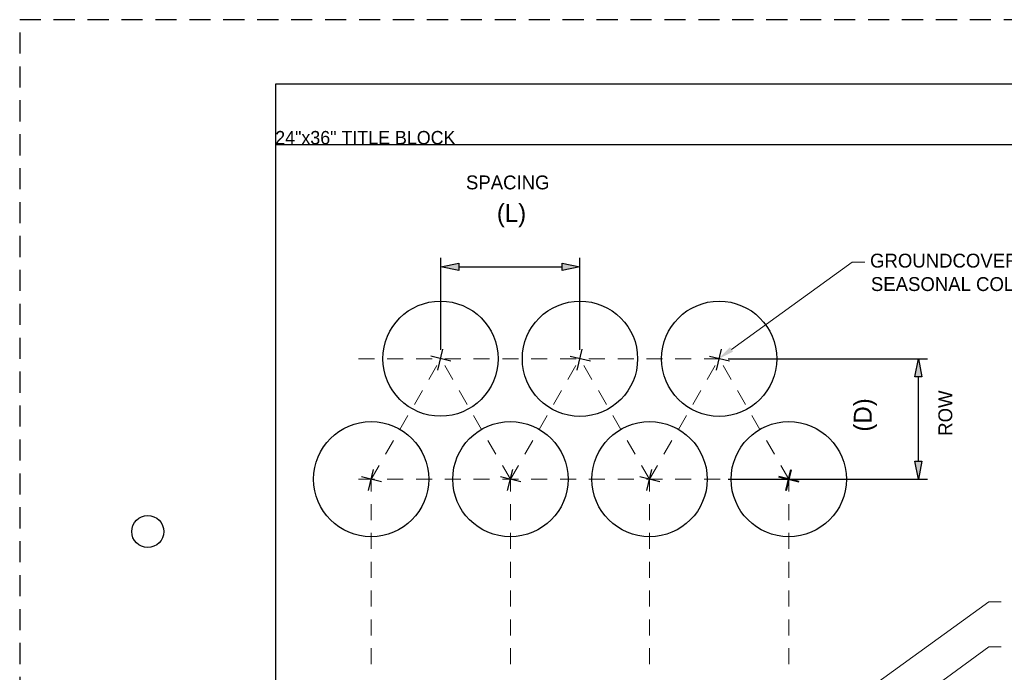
# Paper-space layout '113851PD001' of a CAD drawing. Header units: feet. Extents: x -1 to 187, y -1 to 115.
# Tile 18 of 32: x -0.5 to 7.19, y 16.28 to 21.38. Entities that reach past the tile are written whole.
import ezdxf
from ezdxf.enums import TextEntityAlignment as Align

# ---------------------------------------------------------------- set-up
doc = ezdxf.new("R2010")
doc.units = ezdxf.units.FT
doc.header["$MEASUREMENT"] = 0
doc.linetypes.add('HIDDEN2', pattern=[0.1875, 0.125, -0.0625])
doc.linetypes.add('OhDOT_USTN3', pattern=[0.22, 0.165, -0.055])
for name, color, linetype in [('C-ANNO-TEXT', 7, 'Continuous'), ('MA_Detail - label', 7, 'Continuous'), ('MA_Detail - plnt_shrub', 7, 'Continuous'), ('SH_Border', 7, 'Continuous'), ('SH_Cut_Line', 7, 'OhDOT_USTN3'), ('SH_Data', 7, 'Continuous'), ('SH_Text', 7, 'Continuous')]:
    doc.layers.add(name, color=color, linetype=linetype)
for name, color, linetype, lineweight in [('MA_Detail - finish_grade', 7, 'Continuous', 40), ('MA_Detail - spacing', 251, 'HIDDEN2', 5), ('MA_Detail - text - label', 7, 'Continuous', 9)]:
    doc.layers.add(name, color=color, linetype=linetype, lineweight=lineweight)
doc.layers.add('MA_Detail - frame', color=92, linetype='Continuous', plot=False)
doc.styles.add('Font 70-Main Title', font='txt', dxfattribs={"width": 1.15, "height": 0.25})
doc.styles.add('MA - 1 inch detail', font='GOTHIC.TTF', dxfattribs={"height": 1.25})
doc.styles.add('ols - plant details', font='GOTHIC.TTF', dxfattribs={"height": 1.3})
doc.styles.add('Slanted-Normal', font='font31.shx', dxfattribs={"height": 0.14})
doc.styles.add('Straight-Sub Title', font='font30.shx', dxfattribs={"height": 0.17})
doc.dimstyles.new('Dec-1  Slanted', dxfattribs={"dimtxt": 0.14, "dimasz": 0.14, "dimexe": 0.07, "dimexo": 0.07, "dimgap": 0.07, "dimtad": 1, "dimdec": 1, "dimzin": 3, "dimdsep": 46, "dimtxsty": 'Slanted-Normal', "dimblk": 'Dim1', "dimcen": 0, "dimclrd": 95, "dimclre": 95, "dimclrt": 7, "dimadec": 1, "dimazin": 3, "dimtfac": 1, "dimtdec": 1, "dimtix": 1, "dimtofl": 0, "dimtmove": 1, "dimatfit": 3, "dimldrblk": 'Dim1', "dimfxl": 1, "dimtolj": 1, "dimtzin": 0, "dimlwd": -1, "dimlwe": -1, "dimarcsym": 0})

# ---------------------------------------------------------------- blocks, each defined once
blk = doc.blocks.new('BLKWO')
at = {"layer": 'SH_Border', "color": 7, "linetype": 'Continuous', "flags": 128}
blk.add_lwpolyline([(2, 21.5), (33.5, 21.5), (33.5, 0.5), (2, 0.5), (2, 21.5)], close=True, dxfattribs=at)
at = {"layer": 'SH_Border', "color": 7, "linetype": 'Continuous'}
blk.add_circle((1, 18), 0.125, dxfattribs=at)
at = {"layer": 'SH_Cut_Line', "color": 7, "linetype": 'OhDOT_USTN3', "flags": 128}
blk.add_lwpolyline([(0, 0), (34, 0), (34, 22), (0, 22), (0, 0)], close=True, dxfattribs=at)
at = {"layer": 'SH_Data', "style": 'Font 70-Main Title', "width": 1.15}
for tag, p in [('TITLEAREA2M', (33, 13.2917)), ('TITLEAREA1', (33, 3.7917))]:
    blk.add_attdef(tag, text='', height=0.25, rotation=90, dxfattribs=at).set_placement(p, align=Align.MIDDLE_CENTER)
at = {"layer": 'SH_Data', "style": 'Straight-Sub Title'}
for tag, p in [('SHEETNO', (33.0203, 1.0031)), ('SHEETTOTAL', (33.0203, 0.6634))]:
    blk.add_attdef(tag, text='', height=0.17, dxfattribs=at).set_placement(p, align=Align.BOTTOM_CENTER)
blk = doc.blocks.new('Dim1')
h = blk.add_hatch(color=4)
h.dxf.hatch_style = 1
h.paths.add_polyline_path([(0, 0), (-1, -0.2), (-1, 0.2)])
at = {"color": 4}
blk.add_lwpolyline([(0, 0), (-1, -0.2), (-1, 0.2), (0, 0)], dxfattribs=at)
blk = doc.blocks.new('*D1010')
at = {"layer": 'Defpoints', "color": 0, "transparency": 16777216}
for p in [(15.9175, 19.0638), (13.9511, 18.8752), (15.9175, 16.3971, -1816.306)]:
    blk.add_point(p, dxfattribs=at)
at = {"layer": 'SH_Text', "color": 95, "linetype": 'Continuous', "transparency": 16777216}
for p, q in [((14.5599, 19.5671), (13.2599, 19.5671)), ((14.9343, 19.0638), (14.5599, 19.5671)), ((13.9511, 18.9452), (13.9511, 19.1338)), ((15.9175, 16.4671), (15.9175, 19.1338)), ((14.0911, 19.0638), (15.7775, 19.0638))]:
    blk.add_line(p, q, dxfattribs=at)
at = {"layer": 'SH_Text', "color": 95, "transparency": 16777216, "xscale": 0.14, "yscale": 0.14, "zscale": 0.14, "rotation": 180}
blk.add_blockref('Dim1', (13.9511, 19.0638), dxfattribs=at)
at = {"layer": 'SH_Text', "color": 95, "transparency": 16777216, "xscale": 0.14, "yscale": 0.14, "zscale": 0.14}
blk.add_blockref('Dim1', (15.9175, 19.0638), dxfattribs=at)
at = {"layer": 'SH_Text', "color": 7, "transparency": 16777216, "insert": (14.4899, 20.0104), "char_height": 0.14, "width": 14.788193, "attachment_point": 3, "style": 'Slanted-Normal'}
blk.add_mtext('\\A1;WIDTH OF \\PROOT BALL', dxfattribs=at)
blk = doc.blocks.new('smooth hydrangea')
for p, q in [((76355.95, 75102.1), (76358.05, 75110.84)), ((76361.42, 75105.79), (76353.01, 75107.82))]:
    blk.add_line(p, q)
at = {"layer": 'MA_Detail - plnt_shrub'}
blk.add_circle((76357.09, 75106.84), 24, dxfattribs=at)
blk = doc.blocks.new('*D1019')
at = {"layer": 'Defpoints', "color": 0, "transparency": 16777216}
for p in [(3.8755, 19.4435), (2.7885, 18.7255), (3.8755, 18.7255)]:
    blk.add_point(p, dxfattribs=at)
at = {"layer": 'SH_Text', "color": 95, "linetype": 'Continuous', "transparency": 16777216}
for p, q in [((2.7885, 18.7955), (2.7885, 19.5135)), ((3.8755, 18.7955), (3.8755, 19.5135)), ((2.9285, 19.4435), (3.7355, 19.4435))]:
    blk.add_line(p, q, dxfattribs=at)
at = {"layer": 'SH_Text', "color": 95, "transparency": 16777216, "xscale": 0.14, "yscale": 0.14, "zscale": 0.14, "rotation": 180}
blk.add_blockref('Dim1', (2.7885, 19.4435), dxfattribs=at)
at = {"layer": 'SH_Text', "color": 95, "transparency": 16777216, "xscale": 0.14, "yscale": 0.14, "zscale": 0.14}
blk.add_blockref('Dim1', (3.8755, 19.4435), dxfattribs=at)
at = {"layer": 'SH_Text', "color": 7, "transparency": 16777216, "insert": (3.3408, 19.8442), "char_height": 0.14, "attachment_point": 5, "style": 'Slanted-Normal'}
blk.add_mtext('\\A1;(L)', dxfattribs=at)
blk = doc.blocks.new('*D1018')
at = {"layer": 'Defpoints', "color": 0, "transparency": 16777216}
for p in [(4.9626, 18.7255), (6.5184, 18.7255), (4.9626, 17.7841)]:
    blk.add_point(p, dxfattribs=at)
at = {"layer": 'SH_Text', "color": 95, "linetype": 'Continuous', "transparency": 16777216}
for p, q in [((5.0326, 18.7255), (6.5884, 18.7255)), ((6.5184, 17.9241), (6.5184, 18.5855)), ((5.0326, 17.7841), (6.5884, 17.7841))]:
    blk.add_line(p, q, dxfattribs=at)
at = {"layer": 'SH_Text', "color": 95, "transparency": 16777216, "xscale": 0.14, "yscale": 0.14, "zscale": 0.14}
for p, rotation in [((6.5184, 18.7255), 90), ((6.5184, 17.7841), 270)]:
    blk.add_blockref('Dim1', p, dxfattribs=dict(at, rotation=rotation))
at = {"layer": 'SH_Text', "color": 7, "transparency": 16777216, "insert": (6.1052, 18.2865), "char_height": 0.14, "attachment_point": 5, "rotation": 90, "style": 'Slanted-Normal'}
blk.add_mtext('\\A1;(D)', dxfattribs=at)

psp = doc.layouts.new('113851PD001')

# ---------------------------------------------------------------- linework, layer by layer
at = {"layer": 'MA_Detail - frame'}
for p, q in [((1.5, 20.3987), (11.3141, 20.3987)), ((1.5, 13.2737), (1.5, 20.3987))]:
    psp.add_line(p, q, dxfattribs=at)
at = {"layer": 'MA_Detail - spacing'}
for p, q in [((2.1451, 18.7255), (5.593, 18.7255)), ((2.2449, 17.7841), (2.7885, 18.7255)), ((3.332, 17.7841), (2.7867, 18.7286)), ((3.332, 17.7841), (3.8755, 18.7255)), ((4.419, 17.7841), (3.8755, 18.7255)), ((4.419, 17.7841), (4.9626, 18.7255)), ((5.5061, 17.7841), (4.9626, 18.7255)), ((2.1451, 17.7841), (5.593, 17.7841)), ((2.2449, 16.3393), (2.2449, 17.7841)), ((3.332, 16.3393), (3.332, 17.7841)), ((4.419, 16.3393), (4.419, 17.7841)), ((5.5061, 16.3393), (5.5061, 17.7841))]:
    psp.add_line(p, q, dxfattribs=at)
at = {"layer": 'MA_Detail - text - label'}
for p, q in [((5.0593, 18.7985), (6.0023, 19.4805)), ((6.0023, 19.4805), (6.1001, 19.4805)), ((6.1249, 16.1449), (7.0679, 16.8269)), ((7.0679, 16.8269), (7.1657, 16.8269)), ((6.2527, 15.8782), (7.0679, 16.4738)), ((7.0679, 16.4738), (7.1657, 16.4738))]:
    psp.add_line(p, q, dxfattribs=at)
psp.add_solid([(5.0715, 18.7816), (4.958, 18.7253), (5.0471, 18.8154)], dxfattribs=at)

# ---------------------------------------------------------------- block references
at = {"layer": 'C-ANNO-TEXT'}
psp.add_blockref('BLKWO', (-0.5, -0.625), dxfattribs=at)
at = {"layer": 'MA_Detail - finish_grade', "xscale": 0.01875, "yscale": 0.01875, "zscale": 0.225}
psp.add_blockref('smooth hydrangea', (-1426.1893, -1390.4691), dxfattribs=at)
at = {"layer": 'MA_Detail - plnt_shrub', "xscale": 0.01875, "yscale": 0.01875, "zscale": 0.225}
for p in [(-1428.9093, -1389.5271), (-1427.8199, -1389.5277), (-1426.7328, -1389.5277), (-1429.4504, -1390.4688), (-1428.3634, -1390.4691), (-1427.2764, -1390.4691)]:
    psp.add_blockref('smooth hydrangea', p, dxfattribs=at)

# ---------------------------------------------------------------- texts
at = {"layer": 'MA_Detail - frame', "style": 'MA - 1 inch detail'}
psp.add_text('24"x36" TITLE BLOCK', height=0.104167, dxfattribs=at).set_placement((1.4957, 20.4013))
at = {"layer": 'MA_Detail - label', "style": 'ols - plant details'}
for s, height, p in [('SPACING', 0.10833, (2.9854, 20.0492)), ('GROUNDCOVER /', 0.108333, (6.141, 19.4381)), ('SEASONAL COLOR', 0.108333, (6.1476, 19.2548))]:
    psp.add_text(s, height=height, dxfattribs=at).set_placement(p)
psp.add_text('ROW', height=0.10833, rotation=90, dxfattribs=at).set_placement((6.7828, 18.1237))

# ---------------------------------------------------------------- dimensions: what is measured, and where the dimension line sits
at = {"layer": 'SH_Text'}
for base, p1, p2, text, picture, middle in [((15.9175, 19.0638, 400.9613), (13.9511, 18.8752, 400.9613), (15.9175, 16.3971, -1415.3447), 'WIDTH OF \\PROOT BALL', '*D1010', (14.4899, 19.5671, 400.9613)), ((3.8755, 19.4435), (2.7885, 18.7255), (3.8755, 18.7255), '(L)', '*D1019', (3.3408, 19.6675))]:
    dim = psp.add_linear_dim(base=base, p1=p1, p2=p2, text=text, dimstyle='Dec-1  Slanted', override={"dimpost": "'"}, dxfattribs=at)
    dim.commit()
    dim.dimension.update_dxf_attribs({"geometry": picture, "text_midpoint": middle, "dimtype": 160})
dim = psp.add_linear_dim(base=(6.5184, 18.7255), p1=(4.9626, 17.7841), p2=(4.9626, 18.7255), angle=90, text='(D)', dimstyle='Dec-1  Slanted', override={"dimpost": "'"}, dxfattribs=at)
dim.commit()
dim.dimension.update_dxf_attribs({"geometry": '*D1018', "text_midpoint": (6.2819, 18.2865), "dimtype": 161})

doc.saveas('drawing.dxf')
